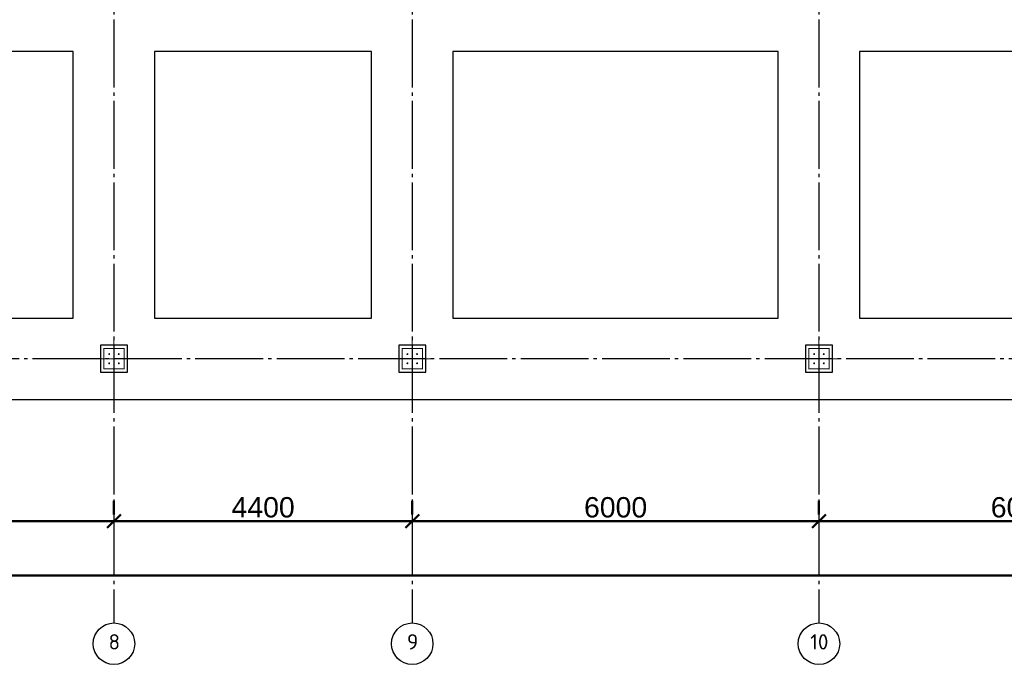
# Model space of a CAD drawing. Header units: millimetres. Extents: x -33345 to 4712671, y -3392 to 121473.
# Tile 92 of 256: x 567551 to 582076, y 60536 to 70259. Entities that reach past the tile are written whole.
import ezdxf

# ---------------------------------------------------------------- set-up
doc = ezdxf.new("R2010")
doc.units = ezdxf.units.MM
doc.linetypes.add('CENTER2', pattern=[28.575, 19.05, -3.175, 3.175, -3.175])
doc.linetypes.add('ГОСТ 2.303 5', pattern=[24, 20, -1.5, 1, -1.5])
doc.layers.add('00-Axes', color=1, linetype='CENTER2')
doc.layers.add('КЖ Текст', color=250, linetype='Continuous', lineweight=15)
doc.styles.add('ISO', font='isocpeui.ttf')
doc.styles.add('ISOCPEUR_1.00', font='isocpeui.ttf')
doc.styles.get("Standard").update_dxf_attribs({"font": 'arial.ttf'})
doc.styles.add('X-U-RW-01$0$StyleROMANS', font='GOTHIC.TTF')
doc.dimstyles.new('ISO-25$0', dxfattribs={"dimtxt": 300, "dimasz": 200, "dimexe": 100, "dimexo": 300, "dimgap": 50, "dimtad": 1, "dimdec": 0, "dimtxsty": 'Standard', "dimblk": 'OBLIQUE', "dimcen": 250, "dimadec": 0, "dimazin": 0, "dimtfac": 1, "dimtdec": 0, "dimtmove": 0, "dimatfit": 3, "dimldrblk": 'OBLIQUE', "dimfxl": 1.25, "dimarcsym": 0})

# ---------------------------------------------------------------- blocks, each defined once
blk = doc.blocks.new('_Oblique')
at = {"color": 0, "linetype": 'ByBlock', "lineweight": -2}
blk.add_line((-0.5, -0.5), (0.5, 0.5), dxfattribs=at)
blk = doc.blocks.new('*D272')
at = {"color": 0, "lineweight": -2, "transparency": 16777216}
for p, q in [((19727, -4026), (19727, -4226)), ((25727, -4026), (25727, -4226)), ((19727, -4326), (25727, -4326))]:
    blk.add_line(p, q, dxfattribs=at)
at = {"layer": 'Defpoints', "color": 0, "lineweight": 30, "transparency": 16777216}
for p in [(19727, -4326), (25727, -4326), (25727, -4326)]:
    blk.add_point(p, dxfattribs=at)
at = {"color": 0, "lineweight": -2, "transparency": 16777216, "xscale": 200, "yscale": 200, "zscale": 200, "rotation": 180}
blk.add_blockref('_Oblique', (19727, -4326), dxfattribs=at)
at = {"color": 0, "lineweight": -2, "transparency": 16777216, "xscale": 200, "yscale": 200, "zscale": 200}
blk.add_blockref('_Oblique', (25727, -4326), dxfattribs=at)
at = {"color": 0, "lineweight": 0, "transparency": 16777216, "insert": (22727, -4123), "char_height": 300, "attachment_point": 5}
blk.add_mtext('6000', dxfattribs=at)
blk = doc.blocks.new('*D273')
at = {"color": 0, "lineweight": -2, "transparency": 16777216}
for p, q in [((25727, -4026), (25727, -4226)), ((30127, -4026), (30127, -4226)), ((25727, -4326), (30127, -4326))]:
    blk.add_line(p, q, dxfattribs=at)
at = {"layer": 'Defpoints', "color": 0, "lineweight": 30, "transparency": 16777216}
for p in [(25727, -4326), (30127, -4326), (30127, -4326)]:
    blk.add_point(p, dxfattribs=at)
at = {"color": 0, "lineweight": -2, "transparency": 16777216, "xscale": 200, "yscale": 200, "zscale": 200, "rotation": 180}
blk.add_blockref('_Oblique', (25727, -4326), dxfattribs=at)
at = {"color": 0, "lineweight": -2, "transparency": 16777216, "xscale": 200, "yscale": 200, "zscale": 200}
blk.add_blockref('_Oblique', (30127, -4326), dxfattribs=at)
at = {"color": 0, "lineweight": 0, "transparency": 16777216, "insert": (27927, -4123), "char_height": 300, "attachment_point": 5}
blk.add_mtext('4400', dxfattribs=at)
blk = doc.blocks.new('*D274')
at = {"color": 0, "lineweight": -2, "transparency": 16777216}
for p, q in [((30127, -4026), (30127, -4226)), ((36127, -4026), (36127, -4226)), ((30127, -4326), (36127, -4326))]:
    blk.add_line(p, q, dxfattribs=at)
at = {"layer": 'Defpoints', "color": 0, "lineweight": 30, "transparency": 16777216}
for p in [(30127, -4326), (36127, -4326), (36127, -4326)]:
    blk.add_point(p, dxfattribs=at)
at = {"color": 0, "lineweight": -2, "transparency": 16777216, "xscale": 200, "yscale": 200, "zscale": 200, "rotation": 180}
blk.add_blockref('_Oblique', (30127, -4326), dxfattribs=at)
at = {"color": 0, "lineweight": -2, "transparency": 16777216, "xscale": 200, "yscale": 200, "zscale": 200}
blk.add_blockref('_Oblique', (36127, -4326), dxfattribs=at)
at = {"color": 0, "lineweight": 0, "transparency": 16777216, "insert": (33127, -4123), "char_height": 300, "attachment_point": 5}
blk.add_mtext('6000', dxfattribs=at)
blk = doc.blocks.new('*D275')
at = {"color": 0, "lineweight": -2, "transparency": 16777216}
for p, q in [((36127, -4026), (36127, -4226)), ((42127, -4026), (42127, -4226)), ((36127, -4326), (42127, -4326))]:
    blk.add_line(p, q, dxfattribs=at)
at = {"layer": 'Defpoints', "color": 0, "lineweight": 30, "transparency": 16777216}
for p in [(36127, -4326), (42127, -4326), (42127, -4326)]:
    blk.add_point(p, dxfattribs=at)
at = {"color": 0, "lineweight": -2, "transparency": 16777216, "xscale": 200, "yscale": 200, "zscale": 200, "rotation": 180}
blk.add_blockref('_Oblique', (36127, -4326), dxfattribs=at)
at = {"color": 0, "lineweight": -2, "transparency": 16777216, "xscale": 200, "yscale": 200, "zscale": 200}
blk.add_blockref('_Oblique', (42127, -4326), dxfattribs=at)
at = {"color": 0, "lineweight": 0, "transparency": 16777216, "insert": (39127, -4123), "char_height": 300, "attachment_point": 5}
blk.add_mtext('6000', dxfattribs=at)
blk = doc.blocks.new('*D276')
at = {"color": 0, "lineweight": -2, "transparency": 16777216}
for p, q in [((-17273, -4826), (-17273, -5026)), ((42127, -4826), (42127, -5026)), ((42127, -5126), (-17273, -5126))]:
    blk.add_line(p, q, dxfattribs=at)
at = {"layer": 'Defpoints', "color": 0, "lineweight": 30, "transparency": 16777216}
for p in [(-17273, -5126), (-17273, -5126), (42127, -5126)]:
    blk.add_point(p, dxfattribs=at)
at = {"color": 0, "lineweight": -2, "transparency": 16777216, "xscale": 200, "yscale": 200, "zscale": 200, "rotation": 180}
blk.add_blockref('_Oblique', (-17273, -5126), dxfattribs=at)
at = {"color": 0, "lineweight": -2, "transparency": 16777216, "xscale": 200, "yscale": 200, "zscale": 200}
blk.add_blockref('_Oblique', (42127, -5126), dxfattribs=at)
at = {"color": 0, "lineweight": 0, "transparency": 16777216, "insert": (12427, -4923), "char_height": 300, "attachment_point": 5}
blk.add_mtext('59400', dxfattribs=at)
blk = doc.blocks.new('column')
at = {"lineweight": 0}
for points in [[(-68, 56, -1), (-68, 86, -1)], [(68, 56, 1), (68, 86, 1)], [(-68, -56, 1), (-68, -86, 1)], [(68, -56, -1), (68, -86, -1)]]:
    blk.add_hatch(color=0, dxfattribs=at).paths.add_polyline_path(points)
at = {"color": 0, "lineweight": 0}
for p, q in [((0, 300), (0, -300)), ((300, 0), (-300, 0))]:
    blk.add_line(p, q, dxfattribs=at)
at = {"lineweight": 30}
blk.add_lwpolyline([(-200, 200), (200, 200), (200, -200), (-200, -200)], close=True, dxfattribs=at)
at = {"color": 0, "lineweight": 0, "const_width": 15}
blk.add_lwpolyline([(150, -150), (150, 150), (-150, 150), (-150, -150)], close=True, dxfattribs=at)
blk = doc.blocks.new('gfffggfsre')
at = {"layer": '00-Axes', "color": 251, "linetype": 'ГОСТ 2.303 5', "ltscale": 50, "true_color": 0x636466}
for points in [[(25727, 16269.4), (25727, -5825.8)], [(30127, 16269.4), (30127, -5825.8)], [(36127, 16269.4), (36127, -5825.8)], [(42327, -1930.6), (-21034.5, -1930.6)]]:
    blk.add_lwpolyline(points, dxfattribs=at)
at = {"layer": '00-Axes', "color": 219, "linetype": 'ByBlock', "ltscale": 100, "true_color": 0x642165}
for centre in [(25727, -6131.8), (30127, -6131.8), (36127, -6131.8)]:
    blk.add_circle(centre, 306, dxfattribs=at)
at = {"layer": '00-Axes', "color": 219, "linetype": 'ByBlock', "ltscale": 100, "true_color": 0x642165, "char_height": 226.059, "attachment_point": 1, "style": 'ISOCPEUR_1.00'}
for s, insert in [('\\pxqc;{\\fISOCPEUR|b0|i0|c204|p34;8}', (25345.8, -5991.9)), ('\\pxqc;{\\fISOCPEUR|b0|i0|c204|p34;9}', (29745.8, -5991.9)), ('\\pxqc;{\\fISOCPEUR|b0|i0|c204|p34;10}', (35745.8, -5991.9))]:
    blk.add_mtext_dynamic_manual_height_columns(s, width=772.479, gutter_width=706.4, heights=[0], dxfattribs=dict(at, insert=insert))
at = {"color": 18, "lineweight": 0, "true_color": 0x000000}
for base, p1, p2, picture, middle in [((25727, -4325.8), (19727, -4325.8), (25727, -4325.8), '*D272', (22727, -4122.6)), ((30127, -4325.8), (25727, -4325.8), (30127, -4325.8), '*D273', (27927, -4122.6)), ((36127, -4325.8), (30127, -4325.8), (36127, -4325.8), '*D274', (33127, -4122.6)), ((42127, -4325.8), (36127, -4325.8), (42127, -4325.8), '*D275', (39127, -4122.6)), ((-17273, -5125.8), (42127, -5125.8), (-17273, -5125.8), '*D276', (12427, -4922.6))]:
    dim = blk.add_linear_dim(base=base, p1=p1, p2=p2, dimstyle='ISO-25$0', dxfattribs=at)
    dim.commit()
    dim.dimension.update_dxf_attribs({"geometry": picture, "text_midpoint": middle})

msp = doc.modelspace()

# ---------------------------------------------------------------- linework, layer by layer
at = {"color": 5, "lineweight": 30, "ltscale": 10}
for points in [[(585942.185, 70991.959), (562342.185, 70991.959), (562342.185, 68061.959), (562342.185, 68061.959), (562342.185, 64661.959), (585942.185, 64661.959)], [(568342.185, 69791.959), (563542.185, 69791.959), (563542.185, 65861.959), (568342.185, 65861.959)], [(572742.185, 69791.959), (569542.185, 69791.959), (569542.185, 65861.959), (572742.185, 65861.959)], [(578742.185, 69791.959), (573942.185, 69791.959), (573942.185, 65861.959), (578742.185, 65861.959)], [(584742.185, 69791.959), (579942.185, 69791.959), (579942.185, 65861.959), (584742.185, 65861.959)]]:
    msp.add_lwpolyline(points, close=True, dxfattribs=at)

# ---------------------------------------------------------------- block references
at = {"color": 244, "lineweight": 50, "true_color": 0x991b1e}
msp.add_blockref('gfffggfsre', (543215.221, 67192.552), dxfattribs=at)
at = {"xscale": -1, "rotation": 270}
for p in [(568942.185, 65261.959), (573342.185, 65261.959), (579342.185, 65261.959)]:
    msp.add_blockref('column', p, dxfattribs=at)

# ---------------------------------------------------------------- texts
at = {"insert": (351439.431, 62275.551), "char_height": 500, "width": 9875.6458, "attachment_point": 1, "style": 'ISO'}
msp.add_mtext('\\pi4343.31532;{\\LА-А\\P\\pi0;Армирование приямка. M 1:20}', dxfattribs=at)
at = {"layer": 'КЖ Текст', "color": 0, "insert": (514416.149, 69272.497), "char_height": 350, "width": 7453.30724, "attachment_point": 5, "style": 'X-U-RW-01$0$StyleROMANS'}
msp.add_mtext('\\pi-687.015,l700,t700;1.^IДанный лист читать совместно с л. \\P2.^IВязку поперечных стержней (хомутов) во всех пересечениях с рабочей арматурой проводить отожжённой стальной проволокой диаметром 0.8-1.2мм. \\P3.^IКонцы поперечных стержней (хомутов) заводить в тело бетона на длину не менее 50мм.\\P4.^IКонцы продольных стержней заанкеровать в торцевые колонны на длину 40d (d-длина арматурного стержня).\\P5.^IМарка стали для арматуры АIII и АI должно быть 25Г2С или 35ГС по ГОСТ 14098-91\\P{\\A1;\\C256;6.^IПосле распалубливания боковые и верхние поверхности фундамента, соприкасающиеся с грунтом, обклеить полиизолом выступающими снизу фундамента. }', dxfattribs=at)

doc.saveas('drawing.dxf')
